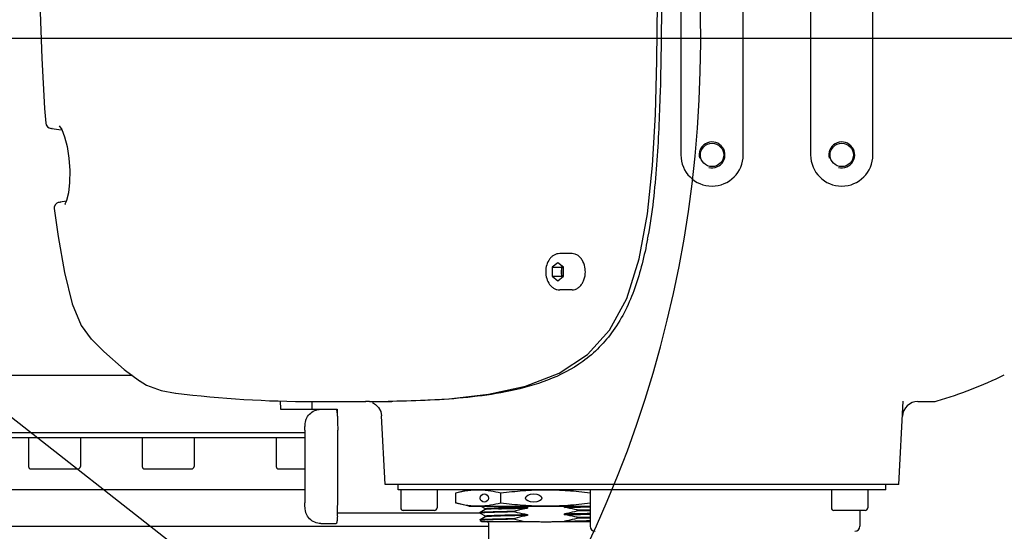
# Model space of a CAD drawing. Header units: millimetres. Extents: x 4086 to 10416, y 123 to 1549.
# Tile 72 of 99: x 9407 to 9440, y 577 to 594. Entities that reach past the tile are written whole.
import ezdxf

# ---------------------------------------------------------------- set-up
doc = ezdxf.new("R2010")
doc.units = ezdxf.units.MM
doc.linetypes.add('CENTER', pattern=[0.6, 0.375, -0.075, 0.075, -0.075])
for name, color, linetype in [('中心线', 7, 'Continuous'), ('多重引线', 7, 'Continuous'), ('尺寸标注', 7, 'Continuous'), ('运动范围', 7, 'Continuous')]:
    doc.layers.add(name, color=color, linetype=linetype)
doc.styles.add('思源黑', font='SourceHanSansCN-Normal.ttf')
doc.dimstyles.new('STANDARD_1_6比例中六', dxfattribs={"dimtxt": 10, "dimasz": 8, "dimexe": 2, "dimexo": 1.5, "dimtad": 1, "dimdec": 1, "dimlfac": 6, "dimdsep": 46, "dimtxsty": '思源黑', "dimcen": 0.09, "dimclrd": 256, "dimclre": 256, "dimadec": 0, "dimazin": 0, "dimtp": 0.01, "dimtm": 0.01, "dimtfac": 1, "dimtdec": 1, "dimtofl": 0, "dimtmove": 0, "dimatfit": 3, "dimfxl": 1, "dimtolj": 1, "dimlwd": -1, "dimlwe": -1, "dimarcsym": 0})
doc.dimstyles.new('尺寸标注_1_6比例中六弯折', dxfattribs={"dimtxt": 10, "dimasz": 8, "dimexe": 2, "dimexo": 1.5, "dimgap": 1, "dimtad": 1, "dimtih": 1, "dimtoh": 1, "dimdec": 1, "dimlfac": 6, "dimdsep": 46, "dimtxsty": '思源黑', "dimcen": 0.09, "dimadec": 0, "dimazin": 0, "dimtp": 0.01, "dimtm": 0.01, "dimtfac": 1, "dimtdec": 1, "dimtofl": 0, "dimtmove": 0, "dimatfit": 3, "dimfxl": 1, "dimtolj": 1, "dimarcsym": 0})

# ---------------------------------------------------------------- blocks, each defined once
blk = doc.blocks.new('*D873')
at = {"layer": 'Defpoints', "color": 0}
for p in [(9391.173, 593.233), (9581.13, 444.663)]:
    blk.add_point(p, dxfattribs=at)
at = {"layer": '尺寸标注', "color": 0, "linetype": 'CENTER'}
for p, q in [((9391.083, 593.233), (9391.263, 593.233)), ((9391.173, 593.143), (9391.173, 593.323))]:
    blk.add_line(p, q, dxfattribs=at)
at = {"layer": '尺寸标注', "color": 0, "linetype": 'CENTER', "lineweight": -2}
for p in [(9587.431, 439.735), (9656.765, 423.526)]:
    blk.add_line(p, (9608.155, 423.526), dxfattribs=at)
at = {"layer": '尺寸标注', "color": 0}
blk.add_solid([(9588.253, 440.785), (9586.61, 438.684), (9581.13, 444.663)], dxfattribs=at)
at = {"layer": '尺寸标注', "color": 0, "insert": (9632.96, 429.703), "char_height": 10, "attachment_point": 5, "style": '思源黑'}
blk.add_mtext('\\A1;R1421.9', dxfattribs=at)
blk = doc.blocks.new('*D875')
at = {"layer": 'Defpoints', "color": 0}
for p in [(9437.508, 663.682), (9332.86, 603.515), (9333.455, 603.41), (9396.08, 593.233), (9396.685, 593.233)]:
    blk.add_point(p, dxfattribs=at)
at = {"layer": '尺寸标注'}
for p, q in [((9331.382, 603.775), (9306.163, 608.222)), ((9398.185, 593.233), (9477.494, 593.233))]:
    blk.add_line(p, q, dxfattribs=at)
blk.add_arc((9391.173, 593.233), 84.321, 5.43799, 164.56201, dxfattribs=at)
for points in [[(9308.593, 615.972), (9311.195, 615.385), (9308.133, 607.875)], [(9473.783, 601.16), (9476.447, 601.287), (9475.494, 593.233)]]:
    blk.add_solid(points, dxfattribs=at)
at = {"layer": '尺寸标注', "color": 0, "insert": (9399.038, 683.136), "char_height": 10, "attachment_point": 5, "rotation": 355, "style": '思源黑'}
blk.add_mtext('+170%%D', dxfattribs=at)
blk = doc.blocks.new('*D876')
at = {"layer": 'Defpoints', "color": 0}
for p in [(9396.08, 593.233), (9396.685, 593.233), (9332.86, 582.95), (9333.455, 583.055), (9357.77, 515.796)]:
    blk.add_point(p, dxfattribs=at)
at = {"layer": '尺寸标注'}
for p, q in [((9398.185, 593.233), (9477.506, 593.233)), ((9331.382, 582.69), (9306.151, 578.241))]:
    blk.add_line(p, q, dxfattribs=at)
blk.add_arc((9391.173, 593.233), 84.333, 195.43722, 354.56278, dxfattribs=at)
for points in [[(9476.459, 585.178), (9473.795, 585.305), (9475.506, 593.233)], [(9311.183, 571.078), (9308.582, 570.491), (9308.121, 578.588)]]:
    blk.add_solid(points, dxfattribs=at)
at = {"layer": '尺寸标注', "color": 0, "insert": (9398.007, 515.123), "char_height": 10, "attachment_point": 5, "rotation": 5, "style": '思源黑'}
blk.add_mtext('-170%%D', dxfattribs=at)
blk = doc.blocks.new('*D880')
at = {"layer": 'Defpoints', "color": 0}
for p in [(9420.668, 617.837), (9391.173, 593.143)]:
    blk.add_point(p, dxfattribs=at)
at = {"layer": '尺寸标注', "color": 0, "linetype": 'CENTER', "lineweight": -2}
for p in [(9426.802, 622.973), (9532.955, 677.327)]:
    blk.add_line(p, (9491.722, 677.327), dxfattribs=at)
at = {"layer": '尺寸标注', "color": 0, "linetype": 'CENTER'}
for p, q in [((9391.173, 593.053), (9391.173, 593.233)), ((9391.083, 593.143), (9391.263, 593.143))]:
    blk.add_line(p, q, dxfattribs=at)
at = {"layer": '尺寸标注', "color": 0}
blk.add_solid([(9425.946, 623.995), (9427.658, 621.95), (9420.668, 617.837)], dxfattribs=at)
at = {"layer": '尺寸标注', "color": 0, "insert": (9512.839, 683.511), "char_height": 10, "attachment_point": 5, "style": '思源黑'}
blk.add_mtext('\\A1;R230.8', dxfattribs=at)

msp = doc.modelspace()

# ---------------------------------------------------------------- linework, layer by layer
at = {"layer": '中心线', "linetype": 'CENTER', "ltscale": 20}
msp.add_line((9391.173, 593.233), (9551.36, 593.233), dxfattribs=at)
at = {"layer": '多重引线'}
msp.add_arc((9391.173, 593.143), 38.468, 189.95, 169.8488, dxfattribs=at)
at = {"layer": '尺寸标注'}
msp.add_line((9581.13, 444.663), (9391.263, 593.233), dxfattribs=at)
at = {"layer": '运动范围', "linetype": 'Continuous'}
for p, q in [((9428.994, 602.985), (9428.994, 589.417)), ((9431.029, 589.417), (9431.029, 602.985)), ((9433.234, 602.985), (9433.234, 589.417)), ((9435.269, 589.417), (9435.269, 602.985)), ((9408.29, 590.337), (9408.341, 590.305)), ((9408.434, 590.283), (9408.432, 590.283)), ((9408.447, 590.282), (9408.434, 590.283)), ((9408.434, 590.283), (9408.661, 590.253)), ((9408.661, 590.253), (9408.755, 590.24)), ((9408.677, 590.367), (9408.677, 590.366)), ((9408.512, 587.715), (9408.512, 587.67)), ((9408.7, 587.873), (9408.703, 587.873)), ((9408.906, 587.902), (9408.703, 587.873)), ((9408.703, 587.873), (9408.717, 587.874)), ((9408.905, 587.898), (9408.857, 587.811)), ((9408.857, 587.811), (9408.874, 587.814)), ((9408.874, 587.814), (9408.874, 587.814)), ((9425.436, 586.194), (9425.031, 586.194)), ((9424.973, 585.894), (9424.787, 585.747)), ((9424.787, 585.747), (9424.787, 585.454)), ((9424.787, 585.747), (9425.088, 585.747)), ((9425.159, 585.747), (9424.973, 585.894)), ((9425.123, 585.776), (9425.088, 585.747)), ((9425.088, 585.747), (9425.088, 585.454)), ((9425.159, 585.454), (9425.159, 585.747)), ((9424.787, 585.454), (9425.088, 585.454)), ((9424.787, 585.454), (9424.973, 585.307)), ((9424.973, 585.307), (9425.159, 585.454)), ((9425.088, 585.454), (9425.123, 585.426)), ((9425.436, 585.007), (9425.031, 585.007)), ((9409.724, 583.399), (9409.721, 583.402)), ((9411.069, 582.209), (9403.782, 582.209)), ((9411.286, 582.044), (9411.295, 582.038)), ((9412.002, 581.722), (9412.473, 581.635)), ((9412.473, 581.635), (9412.49, 581.633)), ((9415.896, 581.381), (9415.906, 581.106)), ((9416.952, 581.361), (9418.69, 581.361)), ((9418.774, 581.361), (9418.689, 581.361)), ((9418.814, 581.361), (9418.774, 581.361)), ((9418.912, 581.328), (9419.013, 581.267)), ((9419.581, 581.366), (9419.547, 581.366)), ((9419.708, 581.368), (9419.581, 581.366)), ((9436.117, 578.647), (9436.26, 581.37)), ((9436.742, 581.361), (9437.232, 581.361)), ((9415.906, 581.106), (9417.759, 581.106)), ((9417.759, 581.106), (9417.759, 580.94)), ((9419.18, 581.038), (9419.209, 580.893)), ((9419.327, 578.647), (9419.209, 580.893)), ((9416.703, 580.343), (9404.317, 580.343)), ((9416.703, 580.428), (9416.703, 578.053)), ((9417.775, 578.053), (9417.775, 580.428)), ((9407.67, 580.173), (9404.525, 580.173)), ((9407.67, 580.173), (9407.67, 579.241)), ((9416.703, 580.173), (9407.672, 580.173)), ((9409.366, 580.173), (9409.366, 579.241)), ((9411.384, 580.173), (9411.384, 579.241)), ((9413.08, 580.173), (9413.08, 579.241)), ((9415.765, 580.173), (9415.765, 579.241)), ((9409.281, 579.156), (9407.755, 579.156)), ((9412.995, 579.156), (9411.469, 579.156)), ((9416.703, 579.156), (9415.85, 579.156)), ((9416.703, 578.477), (9406.098, 578.477)), ((9436.117, 578.647), (9419.327, 578.647)), ((9419.751, 578.477), (9419.751, 578.647)), ((9435.693, 578.477), (9419.751, 578.477)), ((9419.835, 578.477), (9419.835, 577.884)), ((9421.023, 578.477), (9421.023, 577.884)), ((9422.06, 578.477), (9421.629, 578.362)), ((9421.629, 578.362), (9421.629, 578.054)), ((9422.432, 578.467), (9422.431, 578.467)), ((9422.445, 578.467), (9422.432, 578.467)), ((9423.107, 578.054), (9423.107, 578.362)), ((9426.026, 578.477), (9426.026, 577.29)), ((9433.912, 578.477), (9433.912, 577.884)), ((9435.099, 578.477), (9435.099, 577.884)), ((9435.693, 578.477), (9435.693, 578.647)), ((9422.06, 577.939), (9421.629, 578.054)), ((9422.431, 577.714), (9417.769, 577.714)), ((9420.938, 577.799), (9419.92, 577.799)), ((9422.06, 577.939), (9426.026, 577.939)), ((9422.43, 577.949), (9422.431, 577.949)), ((9422.43, 577.738), (9422.431, 577.739)), ((9422.43, 577.738), (9422.43, 577.714)), ((9422.43, 577.714), (9422.431, 577.713)), ((9422.591, 577.832), (9422.431, 577.739)), ((9422.431, 577.713), (9422.591, 577.621)), ((9422.455, 577.939), (9422.591, 577.861)), ((9422.591, 577.831), (9422.591, 577.861)), ((9422.592, 577.832), (9422.591, 577.832)), ((9423.569, 577.779), (9423.569, 577.756)), ((9423.981, 577.909), (9423.981, 577.879)), ((9425.188, 577.933), (9425.22, 577.939)), ((9425.188, 577.903), (9425.188, 577.933)), ((9425.207, 577.933), (9425.2, 577.933)), ((9425.255, 577.934), (9425.207, 577.933)), ((9425.269, 577.934), (9425.255, 577.934)), ((9425.285, 577.935), (9425.269, 577.934)), ((9425.368, 577.936), (9425.339, 577.936)), ((9425.402, 577.937), (9425.368, 577.936)), ((9425.442, 577.938), (9425.402, 577.937)), ((9425.495, 577.939), (9425.442, 577.938)), ((9425.599, 577.793), (9425.599, 577.817)), ((9435.015, 577.799), (9433.997, 577.799)), ((9434.845, 577.799), (9434.845, 577.29)), ((9417.224, 577.375), (9417.728, 577.375)), ((9422.43, 577.499), (9422.431, 577.5)), ((9422.43, 577.499), (9422.43, 577.475)), ((9422.43, 577.475), (9422.431, 577.474)), ((9422.591, 577.592), (9422.431, 577.5)), ((9422.431, 577.474), (9422.491, 577.439)), ((9422.491, 577.439), (9424.257, 577.439)), ((9422.591, 577.592), (9422.591, 577.622)), ((9422.592, 577.593), (9422.591, 577.592)), ((9422.7, 577.396), (9422.7, 575.785)), ((9423.569, 577.54), (9423.569, 577.516)), ((9423.981, 577.67), (9423.981, 577.64)), ((9424.564, 577.429), (9424.584, 577.429)), ((9424.912, 577.439), (9426.026, 577.439)), ((9425.188, 577.663), (9425.188, 577.693)), ((9425.188, 577.454), (9425.248, 577.455)), ((9425.188, 577.439), (9425.188, 577.454)), ((9425.248, 577.455), (9425.254, 577.455)), ((9425.254, 577.455), (9425.319, 577.457)), ((9425.319, 577.457), (9425.323, 577.457)), ((9425.323, 577.457), (9425.531, 577.461)), ((9425.531, 577.461), (9425.534, 577.461)), ((9425.599, 577.554), (9425.599, 577.578)), ((9426.029, 577.443), (9426, 577.442)), ((9405.021, 577.29), (9422.7, 577.29))]:
    msp.add_line(p, q, dxfattribs=at)
for points in [[(9408.018, 596.201), (9408.038, 594.39), (9408.1, 592.583), (9408.195, 590.937), (9408.23, 590.454)], [(9427.634, 586.021), (9427.903, 587.495), (9428.066, 589.076), (9428.158, 590.74), (9428.207, 592.503), (9428.227, 594.384), (9428.232, 596.201)], [(9408.23, 590.454), (9408.245, 590.396), (9408.29, 590.337)], [(9408.341, 590.305), (9408.381, 590.293), (9408.421, 590.285), (9408.432, 590.283)], [(9408.672, 590.364), (9408.753, 590.245), (9408.846, 590.012), (9408.928, 589.69), (9408.987, 589.31), (9409.016, 588.907), (9409.013, 588.517), (9408.977, 588.176), (9408.916, 587.927), (9408.905, 587.898)], [(9408.591, 587.837), (9408.541, 587.789), (9408.512, 587.715)], [(9408.7, 587.873), (9408.676, 587.868), (9408.638, 587.859), (9408.591, 587.837)], [(9408.512, 587.67), (9408.64, 586.756), (9408.846, 585.577), (9409.097, 584.552), (9409.395, 583.843), (9409.72, 583.403)], [(9418.814, 581.362), (9420.02, 581.378), (9421.406, 581.45), (9422.709, 581.6), (9423.919, 581.862), (9425.018, 582.283), (9425.941, 582.892), (9426.66, 583.687), (9427.222, 584.724), (9427.634, 586.021)], [(9409.724, 583.399), (9410.128, 582.998), (9410.8, 582.412), (9411.295, 582.038)], [(9411.286, 582.044), (9411.526, 581.898), (9412.002, 581.722)], [(9419.013, 581.267), (9419.109, 581.169), (9419.18, 581.038)], [(9425.193, 577.933), (9425.192, 577.933), (9425.191, 577.933), (9425.19, 577.933), (9425.189, 577.933), (9425.188, 577.933)], [(9425.2, 577.933), (9425.198, 577.933), (9425.196, 577.933), (9425.193, 577.933)], [(9425.339, 577.936), (9425.315, 577.935), (9425.304, 577.935), (9425.294, 577.935), (9425.285, 577.935)]]:
    msp.add_lwpolyline(points, dxfattribs=at)
for centre in [(9430.011, 589.417), (9434.251, 589.417)]:
    msp.add_circle(centre, 0.382, dxfattribs=at)
for centre, radius, start, end in [((9391.173, 593.233), 241.156, 190, 28.46611), ((9430.011, 589.417), 0.424, 255, 195), ((9434.251, 589.417), 0.424, 255, 195), ((9430.011, 589.417), 1.018, 180, 0), ((9434.251, 589.417), 1.018, 180, 0), ((9413.281, 589.391), 14.872, 349.4475, 349.8038), ((9433.563, 594.403), 13.568, 286.3172, 296.2526), ((9416.952, 618.037), 36.676, 262.998, 270), ((9437.684, 580.569), 20.765, 177.7791, 178.4484), ((9418.83, 632.596), 51.235, 269.9823, 270.8018), ((9436.742, 580.852), 0.509, 90, 177), ((9437.232, 581.869), 0.509, 270, 286.3172), ((9407.755, 579.241), 0.0848, 180, 270), ((9409.281, 579.241), 0.0848, 270, 0), ((9411.469, 579.241), 0.0848, 180, 270), ((9412.995, 579.241), 0.0848, 270, 0), ((9415.85, 579.241), 0.0848, 180, 270), ((9408.427, 578.052), 9.348, 358.5842, 0.0064), ((9412.26, 577.935), 5.513, 356.6997, 357.7076), ((9410.39, 578.008), 7.384, 357.7209, 358.5529), ((9419.92, 577.884), 0.0848, 180, 270), ((9420.938, 577.884), 0.0848, 270, 0), ((9422.968, 693.804), 115.923, 271.09715, 271.51336), ((9422.968, 693.598), 115.926, 271.09716, 271.51337), ((9423.14, 701.218), 123.426, 271.14186, 271.34157), ((9423.499, 684.597), 106.824, 271.12636, 271.3571), ((9433.997, 577.884), 0.0848, 180, 270), ((9435.015, 577.884), 0.0848, 270, 0), ((9422.656, 577.396), 0.0431, 0, 90), ((9422.968, 693.57), 115.928, 271.09716, 271.51335), ((9423.538, 670.295), 92.856, 271.23205, 271.53778), ((9423.139, 700.995), 123.442, 271.1419, 271.34157), ((9423.498, 684.413), 106.88, 271.12642, 271.35703), ((9424.41, 636.061), 58.64, 271.43493, 271.55353), ((9426.195, 577.29), 0.17, 180, 270), ((9434.675, 577.29), 0.17, 270, 0)]:
    msp.add_arc(centre, radius, start, end, dxfattribs=at)
for centre, major_axis, ratio in [((9422.568, 578.206), (0.134, 0), 1), ((9424.184, 578.206), (0.267, 0), 0.5)]:
    msp.add_ellipse(centre, major_axis=major_axis, ratio=ratio, dxfattribs=at)
for points, knots in [([(9428.362, 596.201), (9428.362, 594.621), (9428.358, 592.251), (9428.222, 589.099), (9428.057, 587.53), (9427.918, 586.758)], [0, 0, 0, 0, 31053.568824, 46564.023107, 61989.898831, 61989.898831, 61989.898831, 61989.898831]), ([(9427.902, 586.667), (9427.801, 586.126), (9427.549, 585.083), (9426.88, 583.67), (9425.859, 582.63), (9424.66, 582.022), (9423.428, 581.684), (9421.78, 581.437), (9420.535, 581.383), (9419.708, 581.368)], [0, 0, 0, 0, 20262.626871, 39426.084477, 56811.163094, 72876.095804, 88385.074386, 103704.205664, 134191.245098, 134191.245098, 134191.245098, 134191.245098]), ([(9425.031, 586.194), (9425, 586.194), (9424.937, 586.186), (9424.848, 586.15), (9424.768, 586.092), (9424.675, 585.989), (9424.595, 585.823), (9424.574, 585.676), (9424.574, 585.601)], [0, 0, 0, 0, 13351.104227, 26909.079146, 40863.565113, 55358.648303, 86005.317197, 118340.064148, 118340.064148, 118340.064148, 118340.064148]), ([(9425.791, 585.94), (9425.772, 585.978), (9425.728, 586.047), (9425.642, 586.13), (9425.542, 586.182), (9425.47, 586.194), (9425.436, 586.194)], [0, 0, 0, 0, 22786.186552, 43937.065644, 63633.804292, 82461.157969, 82461.157969, 82461.157969, 82461.157969]), ([(9425.088, 585.601), (9425.088, 585.616), (9425.091, 585.674), (9425.11, 585.731), (9425.133, 585.768)], [0, 0, 0, 0, 12110.171257, 46510.62626, 46510.62626, 46510.62626, 46510.62626]), ([(9425.87, 585.601), (9425.87, 585.631), (9425.863, 585.747), (9425.831, 585.863), (9425.791, 585.94)], [0, 0, 0, 0, 11982.557361, 46532.165107, 46532.165107, 46532.165107, 46532.165107]), ([(9424.574, 585.601), (9424.574, 585.525), (9424.595, 585.378), (9424.675, 585.212), (9424.768, 585.109), (9424.848, 585.052), (9424.937, 585.015), (9425, 585.007), (9425.031, 585.007)], [0, 0, 0, 0, 32352.048847, 63014.839059, 77517.473313, 91479.22996, 105044.314259, 118402.569516, 118402.569516, 118402.569516, 118402.569516]), ([(9425.133, 585.433), (9425.126, 585.445), (9425.099, 585.497), (9425.088, 585.556), (9425.088, 585.601)], [0, 0, 0, 0, 11114.512373, 46516.58145, 46516.58145, 46516.58145, 46516.58145]), ([(9425.791, 585.261), (9425.804, 585.286), (9425.851, 585.393), (9425.87, 585.512), (9425.87, 585.601)], [0, 0, 0, 0, 11254.121641, 46543.116152, 46543.116152, 46543.116152, 46543.116152]), ([(9425.436, 585.007), (9425.47, 585.007), (9425.542, 585.019), (9425.642, 585.072), (9425.728, 585.154), (9425.772, 585.223), (9425.791, 585.261)], [0, 0, 0, 0, 18840.553604, 38551.101707, 59716.809757, 82518.971787, 82518.971787, 82518.971787, 82518.971787]), ([(9416.709, 580.598), (9416.712, 580.627), (9416.719, 580.689), (9416.754, 580.814), (9416.847, 580.96), (9417.019, 581.078), (9417.156, 581.106), (9417.224, 581.106)], [0, 0, 0, 0, 10763.275475, 22865.879245, 47804.771483, 72837.831954, 97889.704996, 97889.704996, 97889.704996, 97889.704996]), ([(9417.728, 581.106), (9417.731, 581.106), (9417.737, 581.097), (9417.741, 581.08), (9417.747, 581.051), (9417.75, 581.028), (9417.752, 581.015)], [0, 0, 0, 0, 7298.789847, 23098.03126, 48173.947448, 82308.010661, 82308.010661, 82308.010661, 82308.010661]), ([(9417.752, 581.015), (9417.756, 580.979), (9417.763, 580.897), (9417.773, 580.701), (9417.775, 580.541), (9417.775, 580.428)], [0, 0, 0, 0, 11422.820199, 26269.106283, 62066.555094, 62066.555094, 62066.555094, 62066.555094]), ([(9416.703, 580.428), (9416.703, 580.443), (9416.704, 580.5), (9416.706, 580.557), (9416.709, 580.598)], [0, 0, 0, 0, 12417.290642, 46412.347476, 46412.347476, 46412.347476, 46412.347476]), ([(9422.431, 578.467), (9422.364, 578.469), (9422.229, 578.467), (9422.028, 578.447), (9421.828, 578.412), (9421.696, 578.38), (9421.629, 578.362)], [0, 0, 0, 0, 20493.915713, 41059.489017, 61779.816318, 82700.031032, 82700.031032, 82700.031032, 82700.031032]), ([(9423.107, 578.362), (9422.998, 578.391), (9422.833, 578.428), (9422.611, 578.458), (9422.5, 578.465), (9422.445, 578.467)], [0, 0, 0, 0, 31397.752606, 46928.636162, 62385.009889, 62385.009889, 62385.009889, 62385.009889]), ([(9426.026, 578.367), (9425.784, 578.399), (9425.42, 578.437), (9424.932, 578.464), (9424.566, 578.47), (9424.2, 578.463), (9423.713, 578.434), (9423.349, 578.394), (9423.107, 578.362)], [0, 0, 0, 0, 29734.729875, 44603.76029, 59472.795403, 74341.834394, 89210.863584, 118945.66372, 118945.66372, 118945.66372, 118945.66372]), ([(9416.709, 577.883), (9416.708, 577.896), (9416.704, 577.953), (9416.703, 578.01), (9416.703, 578.053)], [0, 0, 0, 0, 10661.170994, 46496.127945, 46496.127945, 46496.127945, 46496.127945]), ([(9421.629, 578.054), (9421.695, 578.036), (9421.828, 578.005), (9422.028, 577.969), (9422.229, 577.949), (9422.363, 577.947), (9422.43, 577.949)], [0, 0, 0, 0, 20925.916102, 41651.942698, 62223.179691, 82722.670716, 82722.670716, 82722.670716, 82722.670716]), ([(9422.431, 577.949), (9422.488, 577.95), (9422.601, 577.957), (9422.828, 577.987), (9422.996, 578.024), (9423.107, 578.054)], [0, 0, 0, 0, 15461.274104, 30995.909062, 62405.271671, 62405.271671, 62405.271671, 62405.271671]), ([(9423.107, 578.054), (9423.349, 578.022), (9423.713, 577.982), (9424.2, 577.954), (9424.566, 577.946), (9424.932, 577.952), (9425.42, 577.979), (9425.784, 578.018), (9426.026, 578.049)], [0, 0, 0, 0, 29737.47976, 44607.848908, 59478.227858, 74348.60293, 89218.973304, 118956.382796, 118956.382796, 118956.382796, 118956.382796]), ([(9417.224, 577.375), (9417.156, 577.375), (9417.019, 577.403), (9416.847, 577.521), (9416.754, 577.667), (9416.719, 577.792), (9416.712, 577.854), (9416.709, 577.883)], [0, 0, 0, 0, 25107.676366, 50203.240245, 75198.516786, 87326.667306, 98111.84607, 98111.84607, 98111.84607, 98111.84607]), ([(9423.569, 577.756), (9423.487, 577.754), (9423.367, 577.751), (9423.21, 577.748), (9423.101, 577.745), (9423, 577.743), (9422.905, 577.74), (9422.818, 577.738), (9422.74, 577.735), (9422.669, 577.733), (9422.608, 577.73), (9422.555, 577.727), (9422.517, 577.725), (9422.491, 577.723), (9422.475, 577.722), (9422.462, 577.721), (9422.451, 577.72), (9422.443, 577.719), (9422.438, 577.718), (9422.435, 577.717), (9422.433, 577.716), (9422.432, 577.716), (9422.431, 577.715), (9422.43, 577.715), (9422.43, 577.714)], [0, 0, 0, 0, 88073.997344, 129130.7455, 167948.571222, 204348.105189, 238168.622372, 269252.554754, 297458.663776, 322663.08469, 344745.709058, 363610.67119, 379175.087128, 385695.086441, 391365.049952, 396180.579916, 400137.864765, 403234.340469, 404459.890933, 405471.266833, 406270.976207, 406864.332371, 407264.915091, 407519.268405, 407519.268405, 407519.268405, 407519.268405]), ([(9422.431, 577.739), (9422.432, 577.74), (9422.433, 577.74), (9422.437, 577.742), (9422.445, 577.743), (9422.456, 577.744), (9422.471, 577.746), (9422.49, 577.747), (9422.512, 577.749), (9422.537, 577.75), (9422.577, 577.753), (9422.636, 577.755), (9422.715, 577.758), (9422.807, 577.761), (9422.873, 577.763), (9422.907, 577.764)], [0, 0, 0, 0, 985.29146, 2393.206339, 6516.545928, 12405.382502, 20059.088668, 29467.688812, 40618.975767, 53499.003313, 68086.363332, 102280.745833, 142987.995097, 189937.061521, 242826.748609, 242826.748609, 242826.748609, 242826.748609]), ([(9422.591, 577.861), (9422.591, 577.861), (9422.591, 577.862), (9422.594, 577.863), (9422.599, 577.865), (9422.608, 577.866), (9422.621, 577.868), (9422.637, 577.869), (9422.656, 577.871), (9422.679, 577.872), (9422.706, 577.874), (9422.735, 577.876), (9422.782, 577.878), (9422.848, 577.881), (9422.936, 577.884), (9422.999, 577.886), (9423.032, 577.887)], [0, 0, 0, 0, 548.749205, 1479.980243, 4810.499175, 10206.944594, 17692.890371, 27262.249402, 38901.792781, 52595.974608, 68323.320819, 86053.284898, 105754.129958, 150934.424025, 203538.054606, 263193.182165, 263193.182165, 263193.182165, 263193.182165]), ([(9423.032, 577.857), (9423.001, 577.856), (9422.94, 577.854), (9422.855, 577.851), (9422.782, 577.848), (9422.728, 577.845), (9422.69, 577.843), (9422.667, 577.842), (9422.647, 577.84), (9422.63, 577.839), (9422.616, 577.837), (9422.605, 577.836), (9422.598, 577.834), (9422.594, 577.833), (9422.593, 577.833), (9422.592, 577.832)], [0, 0, 0, 0, 52707.601457, 99520.916498, 140142.24273, 174303.27809, 188894.470378, 201792.484085, 212975.995505, 222431.299453, 230146.651556, 236112.75055, 240329.691312, 241791.053972, 242834.437104, 242834.437104, 242834.437104, 242834.437104]), ([(9422.907, 577.764), (9423.009, 577.767), (9423.229, 577.773), (9423.45, 577.777), (9423.569, 577.779)], [0, 0, 0, 0, 21407.856745, 46707.787184, 46707.787184, 46707.787184, 46707.787184]), ([(9423.981, 577.909), (9423.807, 577.906), (9423.557, 577.901), (9423.241, 577.893), (9423.099, 577.889), (9423.032, 577.887)], [0, 0, 0, 0, 34358.508449, 49345.630854, 62434.187548, 62434.187548, 62434.187548, 62434.187548]), ([(9423.032, 577.857), (9423.099, 577.859), (9423.241, 577.862), (9423.467, 577.868), (9423.717, 577.874), (9423.891, 577.877), (9423.981, 577.879)], [0, 0, 0, 0, 17359.923464, 37238.277956, 59211.376976, 82810.689468, 82810.689468, 82810.689468, 82810.689468]), ([(9423.981, 577.879), (9423.946, 577.873), (9423.877, 577.858), (9423.774, 577.834), (9423.671, 577.808), (9423.603, 577.789), (9423.569, 577.779)], [0, 0, 0, 0, 20708.941587, 41417.876216, 62127.066037, 82835.857865, 82835.857865, 82835.857865, 82835.857865]), ([(9423.569, 577.756), (9423.671, 577.729), (9423.808, 577.699), (9423.946, 577.675), (9423.981, 577.67)], [0, 0, 0, 0, 35045.43468, 46729.266103, 46729.266103, 46729.266103, 46729.266103]), ([(9423.815, 577.939), (9423.829, 577.936), (9423.857, 577.931), (9423.898, 577.923), (9423.939, 577.916), (9423.967, 577.911), (9423.981, 577.909)], [0, 0, 0, 0, 20709.727418, 41419.040527, 62128.993696, 82838.540907, 82838.540907, 82838.540907, 82838.540907]), ([(9425.599, 577.817), (9425.497, 577.843), (9425.36, 577.874), (9425.222, 577.897), (9425.188, 577.903)], [0, 0, 0, 0, 35076.573106, 46770.785849, 46770.785849, 46770.785849, 46770.785849]), ([(9425.188, 577.693), (9425.222, 577.7), (9425.361, 577.728), (9425.497, 577.764), (9425.599, 577.793)], [0, 0, 0, 0, 11695.831227, 46778.071076, 46778.071076, 46778.071076, 46778.071076]), ([(9417.764, 577.617), (9417.762, 577.583), (9417.758, 577.524), (9417.751, 577.455), (9417.744, 577.413), (9417.739, 577.393), (9417.735, 577.381), (9417.73, 577.375), (9417.728, 577.375)], [0, 0, 0, 0, 48996.454477, 85897.761902, 99280.104885, 109102.711918, 115360.421175, 118490.241588, 118490.241588, 118490.241588, 118490.241588]), ([(9423.569, 577.516), (9423.487, 577.515), (9423.367, 577.512), (9423.21, 577.509), (9423.101, 577.506), (9423, 577.503), (9422.905, 577.501), (9422.818, 577.498), (9422.74, 577.496), (9422.669, 577.493), (9422.608, 577.491), (9422.555, 577.488), (9422.517, 577.486), (9422.491, 577.484), (9422.475, 577.483), (9422.462, 577.482), (9422.451, 577.48), (9422.443, 577.479), (9422.438, 577.478), (9422.435, 577.478), (9422.433, 577.477), (9422.432, 577.476), (9422.431, 577.476), (9422.43, 577.475), (9422.43, 577.475)], [0, 0, 0, 0, 88087.770116, 129152.82087, 167974.872924, 204382.057003, 238209.103697, 269296.334481, 297508.597344, 322717.60911, 344802.789687, 363671.724279, 379239.057676, 385759.825915, 391430.473409, 396246.681479, 400204.717272, 403302.094136, 404528.17382, 405539.992323, 406339.867882, 406933.176866, 407333.591156, 407587.836297, 407587.836297, 407587.836297, 407587.836297]), ([(9422.431, 577.5), (9422.432, 577.5), (9422.433, 577.501), (9422.436, 577.502), (9422.441, 577.503), (9422.449, 577.504), (9422.459, 577.505), (9422.472, 577.507), (9422.486, 577.508), (9422.503, 577.509), (9422.531, 577.511), (9422.57, 577.513), (9422.624, 577.515), (9422.686, 577.518), (9422.757, 577.52), (9422.835, 577.523), (9422.921, 577.525), (9423.014, 577.528), (9423.151, 577.531), (9423.337, 577.535), (9423.489, 577.539), (9423.569, 577.54)], [0, 0, 0, 0, 464.361882, 1095.284809, 2872.946736, 5348.619427, 8525.695955, 12404.371134, 16981.297365, 22251.350189, 28209.111309, 42165.188989, 58794.044094, 78021.019135, 99767.763005, 123939.845175, 150432.11524, 179134.438305, 209920.088994, 277209.443404, 351144.289738, 351144.289738, 351144.289738, 351144.289738]), ([(9422.591, 577.622), (9422.591, 577.622), (9422.591, 577.623), (9422.593, 577.623), (9422.595, 577.624), (9422.597, 577.625), (9422.601, 577.625), (9422.607, 577.627), (9422.617, 577.628), (9422.631, 577.629), (9422.648, 577.631), (9422.668, 577.632), (9422.69, 577.634), (9422.716, 577.635), (9422.757, 577.637), (9422.814, 577.64), (9422.891, 577.643), (9422.979, 577.646), (9423.076, 577.649), (9423.183, 577.652), (9423.299, 577.655), (9423.423, 577.658), (9423.554, 577.661), (9423.741, 577.665), (9423.884, 577.668), (9423.981, 577.67)], [0, 0, 0, 0, 257.251973, 678.466615, 1310.907136, 2167.580518, 3253.45274, 4570.45015, 7899.121187, 12152.821928, 17327.397803, 23417.542047, 30415.8418, 38310.289743, 47087.973805, 67240.77233, 90754.446166, 117478.003815, 147251.099033, 179884.266575, 215176.989045, 252909.349107, 292844.964932, 334738.014522, 423335.511015, 423335.511015, 423335.511015, 423335.511015]), ([(9423.981, 577.64), (9423.886, 577.638), (9423.704, 577.634), (9423.481, 577.629), (9423.315, 577.625), (9423.201, 577.622), (9423.095, 577.619), (9422.998, 577.617), (9422.911, 577.614), (9422.833, 577.611), (9422.766, 577.608), (9422.716, 577.605), (9422.682, 577.603), (9422.661, 577.602), (9422.642, 577.6), (9422.627, 577.599), (9422.614, 577.598), (9422.604, 577.596), (9422.597, 577.595), (9422.594, 577.594), (9422.592, 577.593), (9422.592, 577.593)], [0, 0, 0, 0, 71718.907188, 138149.711376, 168887.065785, 197725.694929, 224497.087071, 249042.411968, 271216.868661, 290891.10874, 307947.190085, 322288.611334, 328412.980965, 333828.509355, 338528.420115, 342506.198143, 345755.971674, 348275.433607, 350067.21666, 350693.855081, 351146.443518, 351146.443518, 351146.443518, 351146.443518]), ([(9423.981, 577.64), (9423.946, 577.633), (9423.808, 577.605), (9423.671, 577.569), (9423.569, 577.54)], [0, 0, 0, 0, 11684.452946, 46732.563267, 46732.563267, 46732.563267, 46732.563267]), ([(9424.257, 577.439), (9424.282, 577.439), (9424.334, 577.438), (9424.436, 577.433), (9424.513, 577.429), (9424.564, 577.429)], [0, 0, 0, 0, 15626.23788, 31253.204999, 62504.346454, 62504.346454, 62504.346454, 62504.346454]), ([(9424.584, 577.429), (9424.612, 577.429), (9424.666, 577.43), (9424.775, 577.435), (9424.857, 577.439), (9424.912, 577.439)], [0, 0, 0, 0, 15630.305456, 31260.164751, 62519.155317, 62519.155317, 62519.155317, 62519.155317]), ([(9425.599, 577.578), (9425.497, 577.604), (9425.36, 577.634), (9425.222, 577.658), (9425.188, 577.663)], [0, 0, 0, 0, 35082.459185, 46778.633808, 46778.633808, 46778.633808, 46778.633808]), ([(9425.188, 577.454), (9425.222, 577.461), (9425.361, 577.489), (9425.497, 577.524), (9425.599, 577.554)], [0, 0, 0, 0, 11697.793461, 46785.919037, 46785.919037, 46785.919037, 46785.919037])]:
    msp.add_open_spline(points, degree=3, knots=knots, dxfattribs=at)
msp.add_open_spline([(9423.569, 577.516), (9423.687, 577.486), (9423.807, 577.46), (9423.927, 577.439)], degree=3, dxfattribs=at)

# ---------------------------------------------------------------- dimensions: what is measured, and where the dimension line sits
at = {"layer": '尺寸标注', "linetype": 'Continuous'}
dim = msp.add_angular_dim_2l(base=(9437.508, 663.682), line1=((9396.08, 593.233), (9396.685, 593.233)), line2=((9333.455, 603.41), (9332.86, 603.515)), text='+170%%D', dimstyle='STANDARD_1_6比例中六', dxfattribs=at)
dim.commit()
dim.dimension.update_dxf_attribs({"geometry": '*D875', "text_midpoint": (9399.038, 683.136)})
at = {"layer": '尺寸标注', "linetype": 'CENTER'}
dim = msp.add_radius_dim(center=(9391.173, 593.143), mpoint=(9420.668, 617.837), dimstyle='尺寸标注_1_6比例中六弯折', override={"dimtxsty": '思源黑'}, dxfattribs=at)
dim.commit()
dim.dimension.update_dxf_attribs({"geometry": '*D880', "text_midpoint": (9512.839, 677.327), "dimtype": 164})
at = {"layer": '尺寸标注', "linetype": 'Continuous'}
dim = msp.add_angular_dim_2l(base=(9357.77, 515.796), line1=((9333.455, 583.055), (9332.86, 582.95)), line2=((9396.08, 593.233), (9396.685, 593.233)), text='-170%%D', dimstyle='STANDARD_1_6比例中六', override={"dimtmove": 2}, dxfattribs=at)
dim.commit()
dim.dimension.update_dxf_attribs({"geometry": '*D876', "text_midpoint": (9398.007, 515.123)})
at = {"layer": '尺寸标注', "linetype": 'CENTER'}
dim = msp.add_radius_dim(center=(9391.173, 593.233), mpoint=(9581.13, 444.663), text='R1421.9', dimstyle='尺寸标注_1_6比例中六弯折', dxfattribs=at)
dim.commit()
dim.dimension.update_dxf_attribs({"geometry": '*D873', "text_midpoint": (9632.96, 423.526), "dimtype": 164})

doc.saveas('drawing.dxf')
